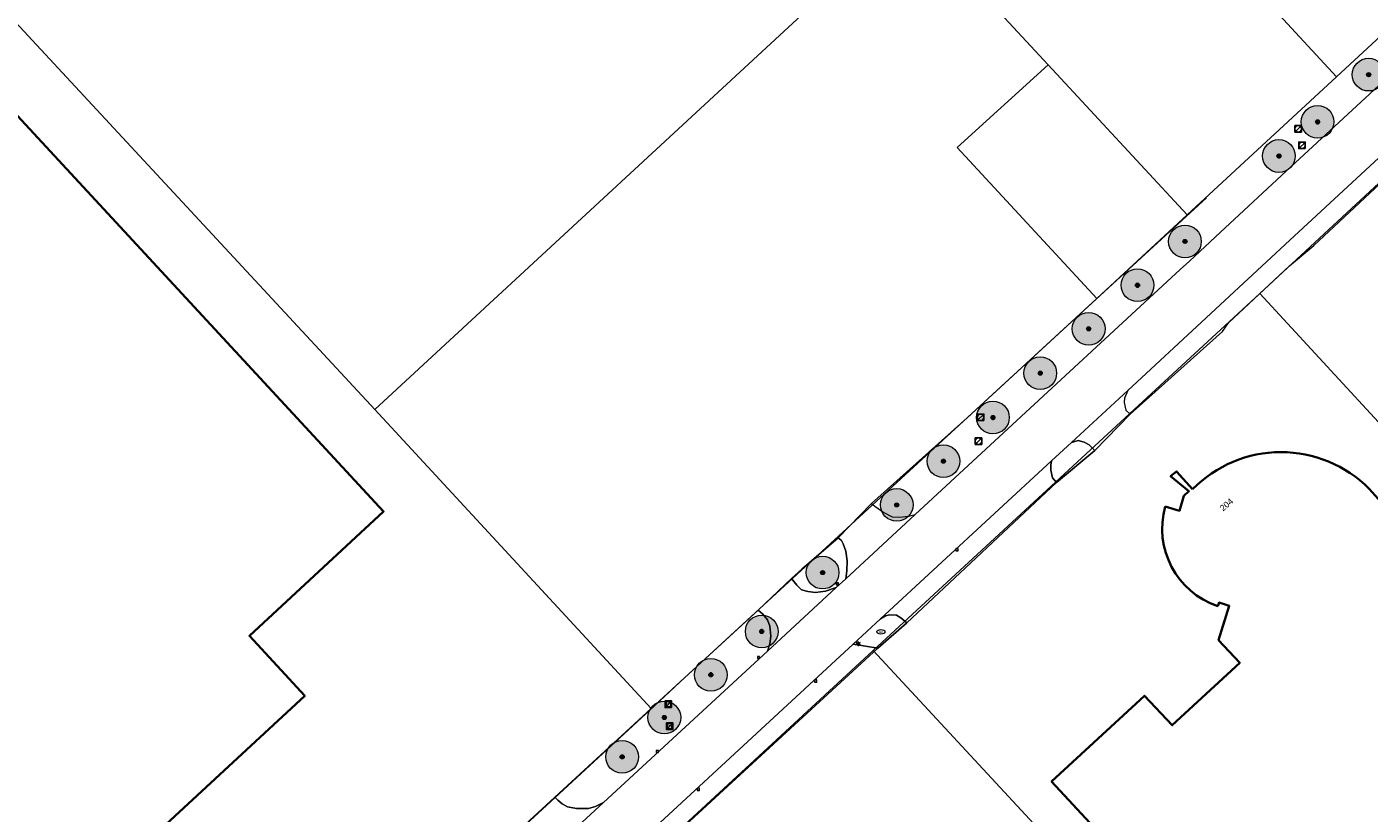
# Model space of a CAD drawing. Header units: metres. Extents: x 163543 to 168130, y 402678 to 405437.
# Tile 48 of 256: x 164161 to 164325, y 403433 to 403529. Entities that reach past the tile are written whole.
import ezdxf
from ezdxf.enums import TextEntityAlignment as Align

# ---------------------------------------------------------------- set-up
doc = ezdxf.new("R2010")
doc.units = ezdxf.units.M
doc.layers.get('0').update_dxf_attribs({"lineweight": 25})
for name, color, linetype, lineweight in [('X-CA190022.004-UO-BGT_Ondergrond$0$GE_201_SHDHek_Lijn_GEM', 253, 'X-CA190022.004-UO-BGT_Ondergrond$0$Hekwerk', 9), ('X-CA190022.004-UO-BGT_Ondergrond$0$GE_314_WGDRijbaanLokaleweg_Vlak_GEM', 253, 'Continuous', 9), ('X-CA190022.004-UO-BGT_Ondergrond$0$GE_322_WGDInrit_Vlak_GEM', 253, 'Continuous', 9), ('X-CA190022.004-UO-BGT_Ondergrond$0$GE_366_OWGBerm_groenvoorziening_Vlak_GEM', 253, 'Continuous', 9), ('X-CA190022.004-UO-BGT_Ondergrond$0$GE_367_OWGBerm_groenvoorziening_grasenk_GEM', 253, 'Continuous', 9), ('X-CA190022.004-UO-BGT_Ondergrond$0$GE_401_OTDErf_Vlak_GEM', 253, 'Continuous', 9), ('X-CA190022.004-UO-BGT_Ondergrond$0$GE_4502_GBKN_Huisnummer_Lijn_GEM', 7, 'Continuous', 9), ('X-CA190022.004-UO-BGT_Ondergrond$0$GE_601_PNDgrondvlakpand_Vlak_MV_GEM', 34, 'Continuous', 35), ('X-CA190022.004-UO-BGT_Ondergrond$0$GE_861_PALLichtmast_Punt_GEM', 253, 'Continuous', 9), ('X-CA190022.004-UO-BGT_Ondergrond$0$GE_882_PutBrandkraan_Punt_GEM', 253, 'Continuous', 9), ('X-CA190022.004-UO-BGT_Ondergrond$0$GE_885_PutInspectieofRioolput_Punt_GEM', 253, 'Continuous', 9), ('X-CA190022.004-UO-BGT_Ondergrond$0$GE_886_PutKolk_Punt_GEM', 253, 'Continuous', 9), ('X-CA190022.004-UO-BGT_Ondergrond$0$N-WE-RI-PUT_INSPECTIE-S', 253, 'Continuous', 9), ('X-CA190022.004-UO-KAD_Percelen$0$B-WE-KG-GRENS_PERCEEL-GV', 150, 'Continuous', 9), ('X-CA190022.004-UO-WHM_Riolering gemeente_NLCS_v0.1$0$B-WE-RI-PUT-S', 214, 'Continuous', 15)]:
    doc.layers.add(name, color=color, linetype=linetype, lineweight=lineweight)
doc.layers.add('X-CA190022.004-UO-DWM_Beplanting$0$B-WE-GR-BOOM-S AFKOMSTIG UIT BOMENBESTAND GEMEENTE', color=252, linetype='Continuous')
doc.layers.add('X-CA190022.004-UO-DWM_Beplanting$0$N-GV-GR-GRAS-A-200', color=7, linetype='Continuous')
doc.styles.add('X-CA190022.004-UO-BGT_Ondergrond$0$BGT_NAR', font='arial.ttf', dxfattribs={"height": 1})
doc.styles.add('X-CA190022.004-UO-BGT_Ondergrond$0$NLCS-ISO', font='NLCS-ISO.ttf')
doc.linetypes.add('X-CA190022.004-UO-BGT_Ondergrond$0$Hekwerk', pattern='A,5,-1.5,[2,dgnlstyle-Veghel.shx,S=0.007937,R=0,X=0,Y=0],-1.5', length=8)

# ---------------------------------------------------------------- blocks, each defined once
blk = doc.blocks.new('X-CA190022.004-UO-BGT_Ondergrond$0$SRI-KOLK-SO')
at = {"color": 0, "linetype": 'ByBlock', "lineweight": 18}
blk.add_lwpolyline([(-1.125, -1.125), (1.125, -1.125), (1.125, 1.125), (-1.125, 1.125)], close=True, dxfattribs=at)
at = {"color": 0, "linetype": 'ByBlock', "lineweight": 18, "style": 'X-CA190022.004-UO-BGT_Ondergrond$0$NLCS-ISO'}
blk.add_text('k', height=1.5, dxfattribs=at).set_placement((0, 0), align=Align.MIDDLE_CENTER)
blk = doc.blocks.new('X-CA190022.004-UO-BGT_Ondergrond$0$IMGEOKolk')
at = {"xscale": 5, "yscale": 5, "zscale": 5}
blk.add_blockref('X-CA190022.004-UO-BGT_Ondergrond$0$SRI-KOLK-SO', (0, 0), dxfattribs=at)
blk = doc.blocks.new('X-CA190022.004-UO-BGT_Ondergrond$0$SKL-WATER_BRANDKRAAN_BRANDPUT-SO')
at = {"color": 0, "linetype": 'ByBlock', "lineweight": 18}
blk.add_ellipse((0, 0), major_axis=(2.5, 0), ratio=0.54, dxfattribs=at)
at = {"color": 0, "linetype": 'ByBlock', "lineweight": 18, "style": 'X-CA190022.004-UO-BGT_Ondergrond$0$NLCS-ISO'}
blk.add_text('bk', height=1.5, dxfattribs=at).set_placement((0.16, 0), align=Align.MIDDLE_CENTER)
blk = doc.blocks.new('X-CA190022.004-UO-BGT_Ondergrond$0$IMGEOBrandkraanput')
at = {"xscale": 5, "yscale": 5, "zscale": 5}
blk.add_blockref('X-CA190022.004-UO-BGT_Ondergrond$0$SKL-WATER_BRANDKRAAN_BRANDPUT-SO', (0, 0), dxfattribs=at)
blk = doc.blocks.new('X-CA190022.004-UO-BGT_Ondergrond$0$SRI-PUT_INSPECTIEPUT_RIOOLPUT-SO')
at = {"color": 0, "linetype": 'ByBlock', "lineweight": 18}
blk.add_lwpolyline([(-1.12, -1.12), (1.12, -1.12), (1.12, 1.12), (-1.12, 1.12)], close=True, dxfattribs=at)
at = {"color": 0, "linetype": 'ByBlock', "lineweight": 18, "style": 'X-CA190022.004-UO-BGT_Ondergrond$0$NLCS-ISO'}
blk.add_text('r', height=1.5, dxfattribs=at).set_placement((0, 0.28), align=Align.MIDDLE_CENTER)
blk = doc.blocks.new('X-CA190022.004-UO-BGT_Ondergrond$0$IMGEOInspectierioolput')
at = {"layer": 'X-CA190022.004-UO-BGT_Ondergrond$0$N-WE-RI-PUT_INSPECTIE-S', "xscale": 10, "yscale": 10, "zscale": 10}
blk.add_blockref('X-CA190022.004-UO-BGT_Ondergrond$0$SRI-PUT_INSPECTIEPUT_RIOOLPUT-SO', (0, 0), dxfattribs=at)
blk = doc.blocks.new('X-CA190022.004-UO-BGT_Ondergrond$0$N-SIE-WEG_LICHTMAST-SO')
h = blk.add_hatch(color=256)
h.paths.add_polyline_path([(1.2, 0.5, 0.658505), (-1.2, 0.5)])
h.paths.add_polyline_path([(-1.2, -0.5, 0.658505), (1.2, -0.5)])
at = {"flags": 128}
for points in [[(-2.2, 1.3), (-1.1, 0.6)], [(-1.2, 0.5), (1.2, 0.5)], [(0, 1.3), (0, 2.5)], [(1.1, 0.6), (2.2, 1.3)], [(-2.2, -1.3), (-1.1, -0.6)], [(-1.2, -0.5), (1.2, -0.5)], [(0, -1.3), (0, -2.5)], [(2.2, -1.3), (1.1, -0.6)]]:
    blk.add_lwpolyline(points, dxfattribs=at)
at = {"ltscale": 0.5}
blk.add_circle((0, 0), 1.27, dxfattribs=at)
at = {"style": 'X-CA190022.004-UO-BGT_Ondergrond$0$NLCS-ISO'}
blk.add_attdef('TYPE', text='', height=1.8, dxfattribs=at).set_placement((0, 2.5), align=Align.BOTTOM_CENTER)
blk = doc.blocks.new('X-CA190022.004-UO-BGT_Ondergrond$0$IMGEOLichtmastpaal')
at = {"xscale": 5, "yscale": 5, "zscale": 5}
blk.add_blockref('X-CA190022.004-UO-BGT_Ondergrond$0$N-SIE-WEG_LICHTMAST-SO', (0, 6.4), dxfattribs=at)
blk = doc.blocks.new('X-CA190022.004-UO-WHM_Riolering gemeente_NLCS_v0.1$0$B-SRI-PUT_BETON-SO')
blk.add_line((-1.41, -1.41), (1.41, 1.41))
at = {"lineweight": -3, "flags": 128}
blk.add_lwpolyline([(2, -2), (2, 2), (-2, 2), (-2, -2)], close=True, dxfattribs=at)
at = {"lineweight": -3}
blk.add_circle((0, 0), 2, dxfattribs=at)
blk = doc.blocks.new('X-CA190022.004-UO-DWM_Beplanting$0$SGR-BOOM_01-SO')
at = {"linetype": 'ByBlock', "lineweight": 18}
h = blk.add_hatch(color=0, dxfattribs=at)
h.dxf.hatch_style = 1
edge = h.paths.add_edge_path()
edge.add_arc((0, 0), 0.25, 0, 360)
at = {"color": 0, "linetype": 'ByBlock', "lineweight": 18}
for radius in [2, 0.25]:
    blk.add_circle((0, 0), radius, dxfattribs=at)
blk = doc.blocks.new('X-CA190022.004-UO-DWM_Beplanting$0$IMGEOBoom')
at = {"transparency": 33554457}
h = blk.add_hatch(color=256, dxfattribs=at)
h.dxf.hatch_style = 1
edge = h.paths.add_edge_path()
edge.add_arc((0, 0), 100, 0, 360)
edge = h.paths.add_edge_path(flags=17)
edge.add_arc((0, 0), 12.5, 0, 360)
h = blk.add_hatch()
h.set_pattern_fill('ANGLE', color=256)
h.set_pattern_definition([(0, (0, 0), (0, 6.985), [5.08, -1.905]), (90, (0, 0), (-6.985, 4e-16), [5.08, -1.905])])
edge = h.paths.add_edge_path(flags=17)
edge.add_arc((0, 0), 12.5, 0, 360)
at = {"layer": 'X-CA190022.004-UO-DWM_Beplanting$0$N-GV-GR-GRAS-A-200'}
h = blk.add_hatch(color=256, dxfattribs=at)
h.dxf.hatch_style = 1
edge = h.paths.add_edge_path(flags=17)
edge.add_arc((0, 0), 12.5, 0, 360)
at = {"xscale": 50, "yscale": 50, "zscale": 50}
blk.add_blockref('X-CA190022.004-UO-DWM_Beplanting$0$SGR-BOOM_01-SO', (0, 0), dxfattribs=at)

msp = doc.modelspace()

# ---------------------------------------------------------------- linework, layer by layer
at = {"layer": 'X-CA190022.004-UO-BGT_Ondergrond$0$GE_201_SHDHek_Lijn_GEM'}
for p, q in [((164236.977, 403445.845), (164225.408, 403435.142)), ((164225.408, 403435.142), (164219.757, 403429.914))]:
    msp.add_line(p, q, dxfattribs=at)
at = {"layer": 'X-CA190022.004-UO-BGT_Ondergrond$0$GE_314_WGDRijbaanLokaleweg_Vlak_GEM', "flags": 128}
for points in [[(164171.712, 403379.416), (164172.084, 403379.76), (164220.815, 403424.824), (164231.312, 403434.53), (164251.364, 403453.071), (164259.771, 403460.845), (164260.937, 403461.923), (164269.442, 403469.787), (164301.838, 403499.752), (164302.958, 403500.79), (164306.775, 403504.328), (164315.372, 403512.298), (164341.662, 403536.67)], [(164346.364, 403532.147), (164336.681, 403523.174), (164330.498, 403517.445), (164315.256, 403503.321), (164305.01, 403493.828), (164295.413, 403484.949), (164288.546, 403478.6), (164286.117, 403476.354), (164265.184, 403457.002), (164261.843, 403453.913), (164234.977, 403429.074), (164225.894, 403420.677), (164204.85, 403401.219), (164196.292, 403393.307), (164175.226, 403373.829), (164174.284, 403372.958)]]:
    msp.add_lwpolyline(points, dxfattribs=at)
at = {"layer": 'X-CA190022.004-UO-BGT_Ondergrond$0$GE_322_WGDInrit_Vlak_GEM', "flags": 128}
for points in [[(164295.701, 403482.042), (164291.383, 403477.618), (164290.693, 403478.298), (164290.086, 403478.616), (164289.351, 403478.828), (164288.546, 403478.6), (164295.413, 403484.949), (164295.017, 403484.019), (164294.989, 403483.479), (164295.206, 403482.538), (164295.701, 403482.042)], [(164286.725, 403473.698), (164268.419, 403456.527), (164267.673, 403457.117), (164267.139, 403457.452), (164266.292, 403457.486), (164265.786, 403457.369), (164265.184, 403457.002), (164286.117, 403476.354), (164286.008, 403475.82), (164285.997, 403475.208), (164286.213, 403474.266), (164286.725, 403473.698)], [(164269.442, 403469.787), (164260.937, 403461.923), (164261.062, 403462.862), (164261.113, 403464.125), (164260.96, 403465.284), (164260.64, 403466.178), (164260.433, 403466.585), (164260.024, 403466.927), (164264.086, 403471.14), (164264.51, 403470.782), (164265.598, 403470.009), (164266.624, 403469.506), (164267.55, 403469.434), (164268.602, 403469.563), (164269.442, 403469.787)], [(164259.771, 403460.845), (164251.364, 403453.071), (164251.646, 403453.942), (164251.771, 403454.881), (164251.66, 403456.107), (164251.365, 403456.892), (164250.813, 403457.562), (164250.244, 403458.057), (164254.301, 403461.937), (164254.944, 403461.118), (164255.526, 403460.569), (164256.315, 403460.353), (164257.254, 403460.227), (164258.467, 403460.393), (164259.771, 403460.845)], [(164231.312, 403434.53), (164220.815, 403424.824), (164221.176, 403425.974), (164221.247, 403426.901), (164221.102, 403427.778), (164220.783, 403428.671), (164220.363, 403429.257), (164219.757, 403429.914), (164225.408, 403435.142), (164225.713, 403434.818), (164226.27, 403434.377), (164226.922, 403434.015), (164227.994, 403433.807), (164229.473, 403433.806), (164230.325, 403434.059), (164231.312, 403434.53)]]:
    msp.add_lwpolyline(points, dxfattribs=at)
at = {"layer": 'X-CA190022.004-UO-BGT_Ondergrond$0$GE_366_OWGBerm_groenvoorziening_Vlak_GEM', "flags": 128}
for points in [[(164291.383, 403477.618), (164286.725, 403473.698), (164286.213, 403474.266), (164285.997, 403475.208), (164286.008, 403475.82), (164286.117, 403476.354), (164288.546, 403478.6), (164289.351, 403478.828), (164290.086, 403478.616), (164290.693, 403478.298), (164291.383, 403477.618)], [(164268.419, 403456.527), (164264.875, 403453.404), (164261.843, 403453.913), (164265.184, 403457.002), (164265.786, 403457.369), (164266.292, 403457.486), (164267.139, 403457.452), (164267.673, 403457.117), (164268.419, 403456.527)]]:
    msp.add_lwpolyline(points, dxfattribs=at)
at = {"layer": 'X-CA190022.004-UO-BGT_Ondergrond$0$GE_367_OWGBerm_groenvoorziening_grasenk_GEM', "flags": 128}
for points in [[(164260.024, 403466.927), (164260.433, 403466.585), (164260.64, 403466.178), (164260.96, 403465.284), (164261.113, 403464.125), (164261.062, 403462.862), (164260.937, 403461.923), (164259.771, 403460.845), (164258.467, 403460.393), (164257.254, 403460.227), (164256.315, 403460.353), (164255.526, 403460.569), (164254.944, 403461.118), (164254.301, 403461.937), (164255.573, 403463.083), (164260.024, 403466.927)], [(164251.364, 403453.071), (164231.312, 403434.53), (164230.325, 403434.059), (164229.473, 403433.806), (164227.994, 403433.807), (164226.922, 403434.015), (164226.27, 403434.377), (164225.713, 403434.818), (164225.408, 403435.142), (164236.977, 403445.845), (164241.227, 403449.781), (164250.244, 403458.057), (164250.813, 403457.562), (164251.365, 403456.892), (164251.66, 403456.107), (164251.771, 403454.881), (164251.646, 403453.942), (164251.364, 403453.071)], [(164264.875, 403453.404), (164234.797, 403425.741), (164234.394, 403426.501), (164234.324, 403427.054), (164234.42, 403427.872), (164234.633, 403428.433), (164234.977, 403429.074), (164261.843, 403453.913), (164264.875, 403453.404)]]:
    msp.add_lwpolyline(points, dxfattribs=at)
at = {"layer": 'X-CA190022.004-UO-BGT_Ondergrond$0$GE_401_OTDErf_Vlak_GEM', "flags": 128}
for points in [[(164137.741, 403394.779), (164130.705, 403395.048), (164066.082, 403464.885), (164077.251, 403475.219), (164084.048, 403467.893), (164105.835, 403488.05), (164099.021, 403495.354), (164128.618, 403522.754), (164135.39, 403515.429), (164150.027, 403528.929), (164204.428, 403470.152), (164188.006, 403454.921), (164194.788, 403447.578), (164137.741, 403394.779)], [(164334.793, 403377.305), (164298.889, 403356.556), (164278.484, 403378.666), (164256.764, 403402.439), (164244.941, 403415.139), (164234.797, 403425.741), (164264.875, 403453.404), (164268.419, 403456.527), (164286.725, 403473.698), (164291.383, 403477.618), (164295.701, 403482.042), (164298.016, 403484.078), (164307.024, 403492.153), (164307.75, 403493.209), (164315.215, 403500.186), (164318.159, 403502.685), (164326.85, 403510.791)], [(164305.031, 403508.506), (164291.568, 403496.14), (164275.779, 403481.606), (164264.086, 403471.14), (164260.024, 403466.927), (164255.573, 403463.083), (164254.301, 403461.937), (164250.244, 403458.057), (164241.227, 403449.781), (164236.977, 403445.845), (164225.408, 403435.142), (164219.757, 403429.914), (164190.18, 403402.755), (164175.088, 403388.839), (164174.239, 403388.121), (164165.882, 403380.425), (164164.85, 403380.338), (164164.703, 403380.325), (164158.685, 403379.957)], [(164300.005, 403470.748), (164301.746, 403470.232), (164302.29, 403472.051), (164302.903, 403472.62), (164300.661, 403474.453), (164301.389, 403475.046), (164303.358, 403472.869)], [(164377.823, 403412.386), (164362.8, 403398.461), (164359.407, 403402.101), (164348.416, 403391.933), (164345.006, 403395.58), (164334.018, 403385.402), (164286.097, 403437.089), (164297.464, 403447.604), (164300.856, 403443.981), (164309.119, 403451.645), (164306.521, 403454.412), (164307.826, 403458.598), (164306.585, 403458.988), (164306.434, 403458.565)]]:
    msp.add_lwpolyline(points, dxfattribs=at)
at = {"layer": 'X-CA190022.004-UO-BGT_Ondergrond$0$GE_401_OTDErf_Vlak_GEM', "extrusion": (0, 0, -1)}
for centre, radius, start, end in [((-164314.175, 403462.249), 15.159, 44.47265, 135.25126), ((-164309.609, 403468.028), 9.982, 288.54767, 15.81088)]:
    msp.add_arc(centre, radius, start, end, dxfattribs=at)
at = {"layer": 'X-CA190022.004-UO-BGT_Ondergrond$0$GE_601_PNDgrondvlakpand_Vlak_MV_GEM', "flags": 128}
for points in [[(164137.741, 403394.779), (164130.705, 403395.048), (164066.082, 403464.885), (164077.251, 403475.219), (164084.048, 403467.893), (164105.835, 403488.05), (164099.021, 403495.354), (164128.618, 403522.754), (164135.39, 403515.429), (164150.027, 403528.929), (164204.428, 403470.152), (164188.006, 403454.921), (164194.788, 403447.578), (164137.741, 403394.779)], [(164300.005, 403470.748), (164301.746, 403470.232), (164302.29, 403472.051), (164302.903, 403472.62), (164300.661, 403474.453), (164301.389, 403475.046), (164303.358, 403472.869)], [(164324.941, 403472.921), (164328.248, 403469.259), (164326.527, 403467.702), (164377.823, 403412.386), (164362.8, 403398.461), (164359.407, 403402.101), (164348.416, 403391.933), (164345.006, 403395.58), (164334.018, 403385.402), (164286.097, 403437.089), (164297.464, 403447.604), (164300.856, 403443.981), (164309.119, 403451.645), (164306.521, 403454.412), (164307.826, 403458.598), (164306.585, 403458.988), (164306.434, 403458.565)]]:
    msp.add_lwpolyline(points, dxfattribs=at)
at = {"layer": 'X-CA190022.004-UO-BGT_Ondergrond$0$GE_601_PNDgrondvlakpand_Vlak_MV_GEM', "extrusion": (0, 0, -1)}
for centre, radius, start, end in [((-164314.175, 403462.249), 15.159, 44.47265, 135.25126), ((-164309.609, 403468.028), 9.982, 288.54767, 15.81088)]:
    msp.add_arc(centre, radius, start, end, dxfattribs=at)
at = {"layer": 'X-CA190022.004-UO-KAD_Percelen$0$B-WE-KG-GRENS_PERCEEL-GV', "flags": 128}
for points in [[(164148.054, 403587.78), (164125.348, 403566.768), (164203.337, 403482.614), (164263.085, 403537.887), (164268.751, 403543.128), (164248.355, 403565.263), (164212.943, 403532.445), (164162.197, 403587.28)], [(164319.627, 403576.641), (164293.782, 403552.699), (164310.683, 403534.371), (164310.712, 403534.398), (164313.467, 403531.432), (164320.944, 403523.34), (164339.38, 403540.411), (164339.939, 403554.537)], [(164203.337, 403482.614), (164125.348, 403566.768), (164022.925, 403472.093), (164023.261, 403458.91), (164123.292, 403376.825), (164165.882, 403380.425), (164237.134, 403446.038)], [(164275.52, 403535.782), (164285.703, 403524.793), (164302.68, 403506.429), (164320.944, 403523.34), (164313.467, 403531.432), (164310.712, 403534.398), (164310.683, 403534.371), (164293.782, 403552.699)], [(164275.52, 403535.782), (164272.93, 403538.593), (164268.751, 403543.128), (164263.085, 403537.887), (164203.337, 403482.614), (164237.134, 403446.038), (164291.64, 403496.19), (164274.581, 403514.661), (164285.703, 403524.793)], [(164274.581, 403514.661), (164291.64, 403496.19), (164302.68, 403506.429), (164285.703, 403524.793)], [(164361.357, 403481.336), (164330.627, 403514.464), (164311.58, 403496.822), (164342.041, 403463.786)], [(164311.58, 403496.822), (164264.282, 403453.13), (164282.37, 403433.616), (164324.83, 403387.806), (164333.442, 403378.516), (164334.483, 403377.392), (164337.189, 403378.787), (164393.545, 403407.844), (164388.35, 403413.494), (164373.258, 403429.906), (164359.209, 403445.155), (164345.484, 403460.052), (164342.041, 403463.786)], [(164334.483, 403377.392), (164333.442, 403378.516), (164324.83, 403387.806), (164282.37, 403433.616), (164264.282, 403453.13), (164234.727, 403425.796), (164273.326, 403384.211), (164282.069, 403374.792), (164299.052, 403356.496)]]:
    msp.add_lwpolyline(points, close=True, dxfattribs=at)
msp.add_lwpolyline([(164156.877, 403364.062), (164168.8, 403364.933), (164171.143, 403367.101), (164182.753, 403377.839), (164190.554, 403385.054), (164212.653, 403405.463), (164234.727, 403425.796), (164264.282, 403453.13), (164311.58, 403496.822), (164330.627, 403514.464), (164348.279, 403530.814), (164362.42, 403530.213), (164339.939, 403554.537), (164339.38, 403540.411), (164320.944, 403523.34), (164302.68, 403506.429), (164291.64, 403496.19), (164237.134, 403446.038), (164165.882, 403380.425), (164123.292, 403376.825)], dxfattribs=at)

# ---------------------------------------------------------------- block references
at = {"layer": 'X-CA190022.004-UO-BGT_Ondergrond$0$GE_861_PALLichtmast_Punt_GEM', "xscale": 0.025, "yscale": 0.025, "zscale": 0.025}
msp.add_blockref('X-CA190022.004-UO-BGT_Ondergrond$0$IMGEOLichtmastpaal', (164262.455, 403453.818), dxfattribs=at)
at = {"layer": 'X-CA190022.004-UO-BGT_Ondergrond$0$GE_882_PutBrandkraan_Punt_GEM', "xscale": 0.04, "yscale": 0.04, "zscale": 0.02}
msp.add_blockref('X-CA190022.004-UO-BGT_Ondergrond$0$IMGEOBrandkraanput', (164265.236, 403455.42), dxfattribs=at)
at = {"layer": 'X-CA190022.004-UO-BGT_Ondergrond$0$GE_885_PutInspectieofRioolput_Punt_GEM', "xscale": 0.025, "yscale": 0.025, "zscale": 0.025}
for p in [(164239.255, 403446.571), (164239.406, 403443.878)]:
    msp.add_blockref('X-CA190022.004-UO-BGT_Ondergrond$0$IMGEOInspectierioolput', p, dxfattribs=at)
at = {"layer": 'X-CA190022.004-UO-BGT_Ondergrond$0$GE_886_PutKolk_Punt_GEM', "xscale": 0.025, "yscale": 0.025, "zscale": 0.025}
for p in [(164274.528, 403465.466), (164259.924, 403461.293), (164250.269, 403452.277), (164257.247, 403449.398), (164237.89, 403440.778), (164242.904, 403436.145)]:
    msp.add_blockref('X-CA190022.004-UO-BGT_Ondergrond$0$IMGEOKolk', p, dxfattribs=at)
at = {"layer": 'X-CA190022.004-UO-DWM_Beplanting$0$B-WE-GR-BOOM-S AFKOMSTIG UIT BOMENBESTAND GEMEENTE', "xscale": 0.02, "yscale": 0.02, "zscale": 0.02}
for p in [(164324.877, 403523.592), (164318.635, 403517.817), (164313.906, 403513.639), (164302.418, 403503.184), (164296.609, 403497.83), (164290.644, 403492.496), (164284.723, 403487.063), (164278.937, 403481.64), (164272.88, 403476.294), (164267.173, 403470.945), (164258.111, 403462.665), (164250.66, 403455.463), (164244.443, 403450.156), (164238.754, 403444.939), (164233.596, 403440.119)]:
    msp.add_blockref('X-CA190022.004-UO-DWM_Beplanting$0$IMGEOBoom', p, dxfattribs=at)
at = {"layer": 'X-CA190022.004-UO-WHM_Riolering gemeente_NLCS_v0.1$0$B-WE-RI-PUT-S', "xscale": 0.2, "yscale": 0.2, "zscale": 0.2}
for p in [(164316.256, 403516.96), (164316.736, 403514.944), (164277.424, 403481.664), (164277.168, 403478.752), (164239.248, 403446.56), (164239.408, 403443.872)]:
    msp.add_blockref('X-CA190022.004-UO-WHM_Riolering gemeente_NLCS_v0.1$0$B-SRI-PUT_BETON-SO', p, dxfattribs=at)

# ---------------------------------------------------------------- texts
at = {"layer": 'X-CA190022.004-UO-BGT_Ondergrond$0$GE_4502_GBKN_Huisnummer_Lijn_GEM', "style": 'X-CA190022.004-UO-BGT_Ondergrond$0$BGT_NAR'}
msp.add_text('204', height=0.75, rotation=40.7, dxfattribs=at).set_placement((164307.491, 403470.983), align=Align.MIDDLE_CENTER)

doc.saveas('drawing.dxf')
